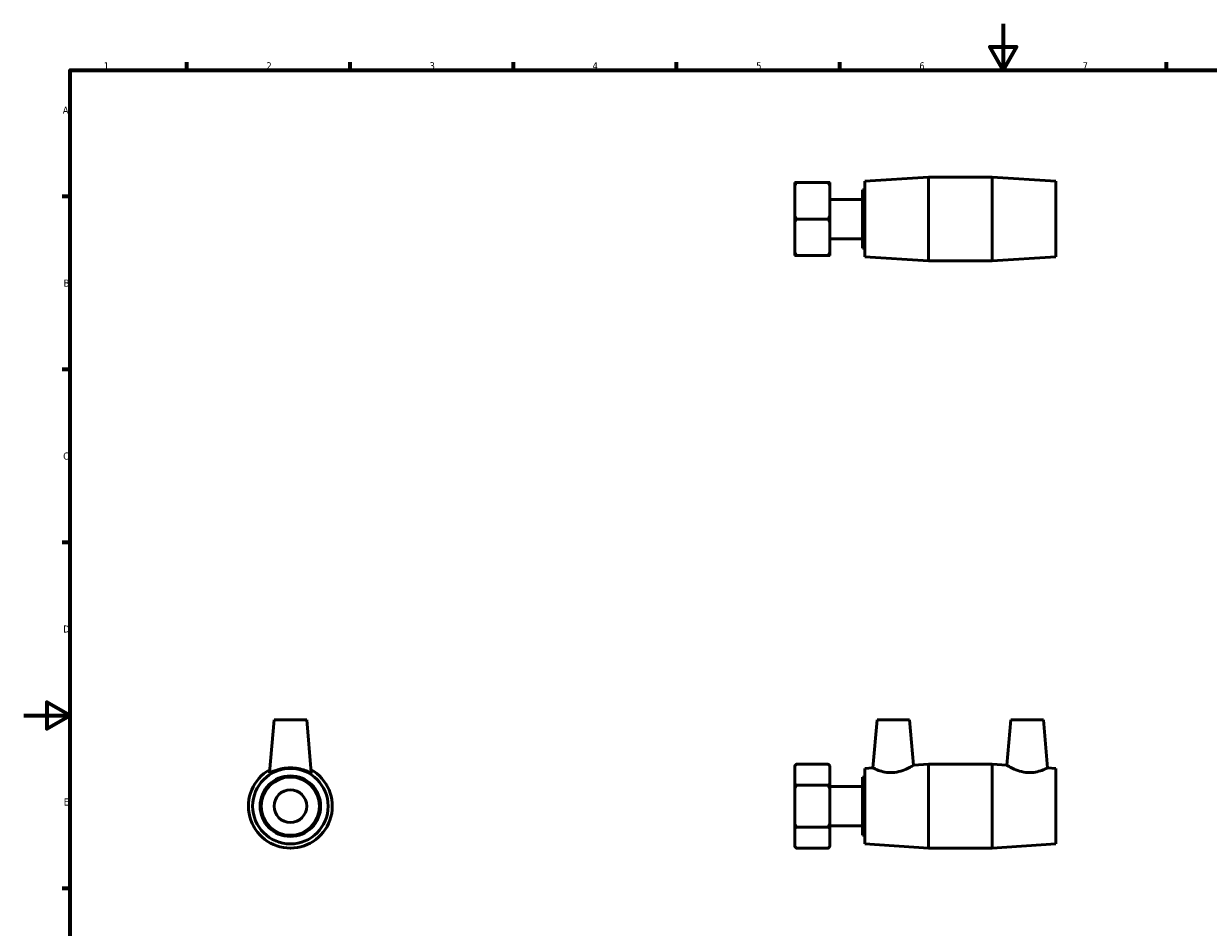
# Model space of a CAD drawing. Header units: millimetres. Extents: x 0 to 903, y -182 to 615.
# Tile 2 of 3: x 0 to 509, y 206 to 594. Entities that reach past the tile are written whole.
import ezdxf

# ---------------------------------------------------------------- set-up
doc = ezdxf.new("R2010")
doc.units = ezdxf.units.MM
doc.layers.add('Border (ANSI)', color=7, linetype='Continuous', lineweight=70)
doc.layers.add('Visible (ANSI)', color=7, linetype='Continuous', lineweight=50)
doc.styles.add('Note Text (ANSI)', font='tahoma.ttf')

# ---------------------------------------------------------------- blocks, each defined once
blk = doc.blocks.new('Borders Default Border')
at = {"layer": 'Border (ANSI)'}
for p, q in [((70.08, 574), (70.08, 577.45)), ((140.17, 574), (140.17, 577.45)), ((210.25, 574), (210.25, 577.45)), ((280.33, 574), (280.33, 577.45)), ((350.42, 574), (350.42, 577.45)), ((490.58, 574), (490.58, 577.45)), ((20, 519.75), (16.55, 519.75)), ((20, 445.5), (16.55, 445.5)), ((20, 371.25), (16.55, 371.25)), ((20, 222.75), (16.55, 222.75))]:
    blk.add_line(p, q, dxfattribs=at)
at = {"layer": 'Border (ANSI)', "flags": 128}
for points in [[(420.5, 594), (420.5, 574), (414.73, 584), (426.27, 584), (420.5, 574)], [(20, 20), (20, 574), (821, 574), (821, 20), (20, 20)], [(0, 297), (20, 297), (10, 302.77), (10, 291.23), (20, 297)]]:
    blk.add_lwpolyline(points, dxfattribs=at)
at = {"layer": 'Border (ANSI)', "char_height": 3.05, "attachment_point": 7, "style": 'Note Text (ANSI)'}
for s, insert in [('1', (34.35, 574.4)), ('2', (104.2, 574.4)), ('3', (174.26, 574.34)), ('4', (244.23, 574.4)), ('5', (314.48, 574.34)), ('6', (384.49, 574.34)), ('7', (454.6, 574.4)), ('A', (16.78, 555.35)), ('B', (17.15, 481.1)), ('C', (16.95, 406.8)), ('D', (16.96, 332.6)), ('E', (17.21, 258.35))]:
    blk.add_mtext(s, dxfattribs=dict(at, insert=insert))

msp = doc.modelspace()

# ---------------------------------------------------------------- linework, layer by layer
at = {"layer": 'Visible (ANSI)'}
for p, q in [((331.059, 524.47), (331.059, 525.813)), ((331.059, 511.492), (331.059, 524.47)), ((331.782, 525.813), (345.335, 525.813)), ((346.059, 525.813), (346.059, 524.47)), ((346.059, 524.47), (346.059, 511.492)), ((361.059, 526.348), (388.392, 528.148)), ((361.059, 493.948), (361.059, 526.348)), ((388.392, 492.148), (388.392, 528.148)), ((388.392, 528.148), (415.725, 528.148)), ((415.725, 492.148), (415.725, 528.148)), ((443.059, 526.348), (415.725, 528.148)), ((443.059, 493.948), (443.059, 526.348)), ((360.069, 497.648), (360.069, 522.648)), ((360.069, 522.648), (361.059, 522.648)), ((346.059, 518.589), (360.069, 518.589)), ((331.059, 508.805), (331.059, 511.492)), ((331.059, 495.827), (331.059, 508.805)), ((345.335, 510.148), (331.782, 510.148)), ((346.059, 511.492), (346.059, 508.805)), ((346.059, 508.805), (346.059, 495.827)), ((346.059, 501.707), (360.069, 501.707)), ((331.059, 494.484), (331.059, 495.827)), ((345.335, 494.484), (331.782, 494.484)), ((346.059, 495.827), (346.059, 494.484)), ((360.069, 497.648), (361.059, 497.648)), ((361.059, 493.948), (388.392, 492.148)), ((443.059, 493.948), (415.725, 492.148)), ((388.392, 492.148), (415.725, 492.148)), ((107.493, 295.071), (105.52, 272.522)), ((121.493, 295.071), (107.493, 295.071)), ((121.493, 295.071), (123.466, 272.522)), ((366.359, 295.071), (364.559, 274.502)), ((366.359, 295.071), (380.359, 295.071)), ((380.359, 295.071), (382.057, 275.654)), ((423.759, 295.071), (422.06, 275.654)), ((437.759, 295.071), (423.759, 295.071)), ((437.759, 295.071), (439.558, 274.502)), ((331.059, 275.436), (331.782, 276.159)), ((331.059, 275.384), (331.059, 275.436)), ((331.059, 267.891), (331.059, 275.384)), ((345.335, 276.159), (331.782, 276.159)), ((346.059, 275.436), (345.335, 276.159)), ((346.059, 275.436), (346.059, 275.384)), ((346.059, 275.384), (346.059, 267.891)), ((382.057, 275.654), (388.392, 276.071)), ((388.392, 240.071), (388.392, 276.071)), ((388.392, 276.071), (415.725, 276.071)), ((415.725, 240.071), (415.725, 276.071)), ((422.06, 275.654), (415.725, 276.071)), ((360.069, 245.571), (360.069, 270.571)), ((360.069, 270.571), (361.059, 270.571)), ((361.059, 274.271), (364.559, 274.502)), ((361.059, 241.871), (361.059, 274.271)), ((443.059, 274.271), (439.558, 274.502)), ((443.059, 241.871), (443.059, 274.271)), ((331.059, 265.564), (331.059, 267.891)), ((331.059, 250.579), (331.059, 265.564)), ((331.782, 267.115), (345.335, 267.115)), ((346.059, 267.891), (346.059, 265.564)), ((346.059, 266.512), (360.069, 266.512)), ((346.059, 265.564), (346.059, 250.579)), ((331.059, 248.252), (331.059, 250.579)), ((346.059, 250.579), (346.059, 248.252)), ((346.059, 249.63), (360.069, 249.63)), ((331.059, 240.759), (331.059, 248.252)), ((331.782, 249.028), (345.335, 249.028)), ((346.059, 248.252), (346.059, 240.759)), ((360.069, 245.571), (361.059, 245.571)), ((331.059, 240.707), (331.059, 240.759)), ((331.059, 240.707), (331.782, 239.984)), ((345.335, 239.984), (331.782, 239.984)), ((346.059, 240.707), (345.335, 239.984)), ((346.059, 240.759), (346.059, 240.707)), ((361.059, 241.871), (388.392, 240.071)), ((388.392, 240.071), (415.725, 240.071)), ((443.059, 241.871), (415.725, 240.071))]:
    msp.add_line(p, q, dxfattribs=at)
for radius in [16.2, 13, 12.5, 7]:
    msp.add_circle((114.493, 258.071), radius, dxfattribs=at)
msp.add_arc((114.493, 258.071), 18, 119.51087, 60.48913, dxfattribs=at)
for points, weights in [([(331.782, 525.813), (331.387, 525.813), (331.059, 525.813)], [1, 1.00095849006, 1]), ([(331.059, 524.47), (331.387, 525.128), (331.782, 525.813)], [1, 1.00095849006, 1]), ([(346.059, 525.813), (345.731, 525.813), (345.335, 525.813)], [1, 1.00095849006, 1]), ([(345.335, 525.813), (345.731, 525.128), (346.059, 524.47)], [1, 1.00095849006, 1]), ([(331.782, 510.148), (331.387, 510.834), (331.059, 511.492)], [1, 1.00095849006, 1]), ([(331.059, 508.805), (331.387, 509.463), (331.782, 510.148)], [1, 1.00095849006, 1]), ([(346.059, 511.492), (345.731, 510.834), (345.335, 510.148)], [1, 1.00095849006, 1]), ([(345.335, 510.148), (345.731, 509.463), (346.059, 508.805)], [1, 1.00095849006, 1]), ([(331.782, 494.484), (331.387, 495.169), (331.059, 495.827)], [1, 1.00095849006, 1]), ([(331.059, 494.484), (331.387, 494.484), (331.782, 494.484)], [1, 1.00095849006, 1]), ([(346.059, 495.827), (345.731, 495.169), (345.335, 494.484)], [1, 1.00095849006, 1]), ([(345.335, 494.484), (345.731, 494.484), (346.059, 494.484)], [1, 1.00095849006, 1]), ([(331.059, 275.384), (331.387, 275.764), (331.782, 276.159)], [1, 1.00095849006, 1]), ([(345.335, 276.159), (345.731, 275.764), (346.059, 275.384)], [1, 1.00095849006, 1]), ([(98.982, 267.204), (98.905, 267.16), (98.828, 267.115)], [1.00019048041, 1.0001072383, 1]), ([(98.828, 267.115), (98.828, 267.027), (98.828, 266.939)], [1, 1.0001072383, 1.00019048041]), ([(130.157, 267.115), (130.081, 267.16), (130.004, 267.204)], [1, 1.0001072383, 1.00019048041]), ([(130.157, 266.939), (130.157, 267.027), (130.157, 267.115)], [1.00019048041, 1.0001072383, 1]), ([(331.782, 267.115), (331.387, 267.511), (331.059, 267.891)], [1, 1.00095849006, 1]), ([(331.059, 265.564), (331.387, 266.324), (331.782, 267.115)], [1, 1.00095849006, 1]), ([(346.059, 267.891), (345.731, 267.511), (345.335, 267.115)], [1, 1.00095849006, 1]), ([(345.335, 267.115), (345.731, 266.324), (346.059, 265.564)], [1, 1.00095849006, 1]), ([(98.828, 249.204), (98.828, 249.116), (98.828, 249.028)], [1.00019048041, 1.0001072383, 1]), ([(130.157, 249.028), (130.157, 249.116), (130.157, 249.204)], [1, 1.0001072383, 1.00019048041]), ([(331.782, 249.028), (331.387, 249.819), (331.059, 250.579)], [1, 1.00095849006, 1]), ([(346.059, 250.579), (345.731, 249.819), (345.335, 249.028)], [1, 1.00095849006, 1]), ([(98.828, 249.028), (98.905, 248.983), (98.982, 248.939)], [1, 1.0001072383, 1.00019048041]), ([(130.004, 248.939), (130.081, 248.983), (130.157, 249.028)], [1.00019048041, 1.0001072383, 1]), ([(331.059, 248.252), (331.387, 248.632), (331.782, 249.028)], [1, 1.00095849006, 1]), ([(345.335, 249.028), (345.731, 248.632), (346.059, 248.252)], [1, 1.00095849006, 1]), ([(114.34, 240.072), (114.416, 240.028), (114.493, 239.984)], [1.00019048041, 1.0001072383, 1]), ([(114.493, 239.984), (114.57, 240.028), (114.646, 240.072)], [1, 1.0001072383, 1.00019048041]), ([(331.782, 239.984), (331.387, 240.379), (331.059, 240.759)], [1, 1.00095849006, 1]), ([(346.059, 240.759), (345.731, 240.379), (345.335, 239.984)], [1, 1.00095849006, 1])]:
    msp.add_rational_spline(points, weights, degree=2, dxfattribs=at)
for points, knots in [([(382.057, 275.654), (382.057, 275.654), (381.825, 275.515), (380.915, 275.007), (380.239, 274.643), (378.675, 273.908), (377.669, 273.483), (375.43, 272.805), (374.194, 272.564), (373.003, 272.498)], [4.0636734, 4.0636734, 4.0636734, 4.0636734, 4.4102345, 4.4102345, 4.7567956, 4.7567956, 5.1148346, 5.1148346, 5.4728735, 5.4728735, 5.4728735, 5.4728735]), ([(431.114, 272.498), (429.923, 272.564), (428.687, 272.805), (426.448, 273.483), (425.442, 273.908), (423.879, 274.643), (423.202, 275.007), (422.292, 275.515), (422.06, 275.654), (422.06, 275.654)], [0, 0, 0, 0, 0.358039, 0.358039, 0.7160779, 0.7160779, 1.062639, 1.062639, 1.4092001, 1.4092001, 1.4092001, 1.4092001]), ([(123.465, 272.523), (123.466, 272.513), (123.465, 272.504), (123.422, 272.436), (123.154, 272.52), (122.186, 272.904), (121.487, 273.192), (119.918, 273.721), (118.934, 274.001), (116.776, 274.394), (115.601, 274.502), (113.385, 274.502), (112.21, 274.394), (110.052, 274.001), (109.068, 273.721), (107.499, 273.192), (106.8, 272.904), (105.831, 272.52), (105.563, 272.436), (105.525, 272.498)], [2.7828754, 2.7828754, 2.7828754, 2.7828754, 2.8184002, 2.8184002, 3.1495676, 3.1495676, 3.480735, 3.480735, 3.8131859, 3.8131859, 4.1456369, 4.1456369, 4.4780878, 4.4780878, 4.8105387, 4.8105387, 5.1417061, 5.1417061, 5.4728735, 5.4728735, 5.4728735, 5.4728735]), ([(373.003, 272.498), (371.901, 272.436), (370.748, 272.52), (368.663, 272.904), (367.729, 273.192), (366.262, 273.721), (365.624, 274.001), (364.772, 274.394), (364.559, 274.502), (364.559, 274.502)], [0, 0, 0, 0, 0.3311674, 0.3311674, 0.6623348, 0.6623348, 0.9947857, 0.9947857, 1.3272367, 1.3272367, 1.3272367, 1.3272367]), ([(439.558, 274.502), (439.558, 274.502), (439.345, 274.394), (438.494, 274.001), (437.855, 273.721), (436.389, 273.192), (435.454, 272.904), (433.369, 272.52), (432.216, 272.436), (431.114, 272.498)], [4.1456369, 4.1456369, 4.1456369, 4.1456369, 4.4780878, 4.4780878, 4.8105387, 4.8105387, 5.1417061, 5.1417061, 5.4728735, 5.4728735, 5.4728735, 5.4728735])]:
    msp.add_open_spline(points, degree=3, knots=knots, dxfattribs=at)
msp.add_open_spline([(105.525, 272.498), (105.521, 272.504), (105.519, 272.513), (105.52, 272.523)], degree=3, dxfattribs=at)

# ---------------------------------------------------------------- block references
msp.add_blockref('Borders Default Border', (0, 0))

doc.saveas('drawing.dxf')
